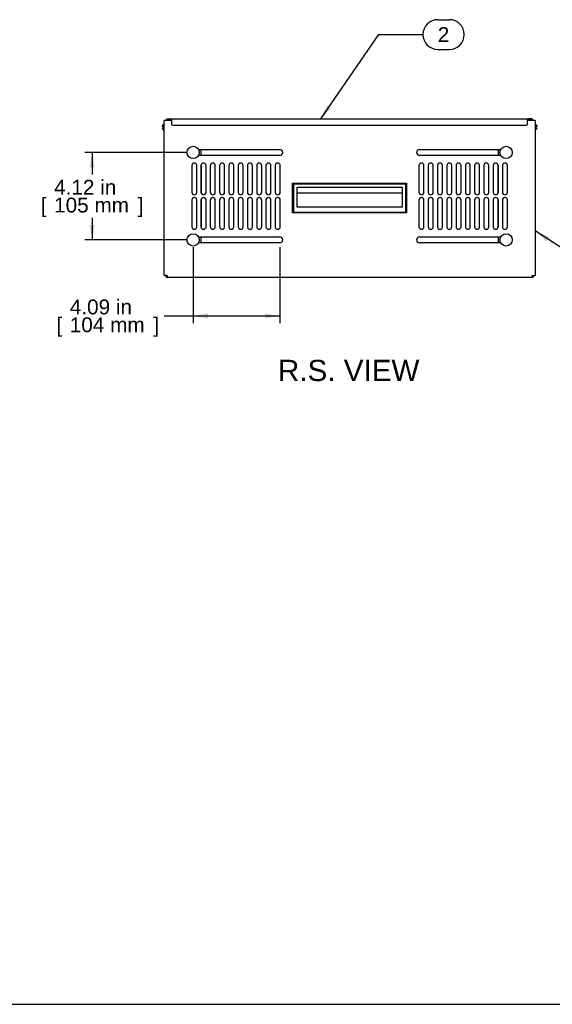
# Model space of a CAD drawing. Header units: inches. Extents: x 0 to 100, y 0 to 75.
# Tile 7 of 18: x 50 to 75, y 0 to 46. Entities that reach past the tile are written whole.
import ezdxf
from ezdxf import colors
from ezdxf.entities.mleader import LeaderData, LeaderLine
from ezdxf.enums import TextEntityAlignment as Align
from ezdxf.math import Vec2, Vec3

# ---------------------------------------------------------------- set-up
doc = ezdxf.new("R2010")
doc.units = ezdxf.units.IN
doc.header["$MEASUREMENT"] = 0
for name, color, linetype in [('COM57176-13', 7, 'Continuous'), ('COM57177-1', 7, 'Continuous'), ('COM57179-3S', 7, 'Continuous'), ('Default', 7, 'Continuous'), ('HAN13044', 7, 'Continuous'), ('SCS19417', 7, 'Continuous'), ('SCS19496', 7, 'Continuous')]:
    doc.layers.add(name, color=color, linetype=linetype)
doc.styles.add('SEACAD_Arial', font='arial.ttf')
doc.dimstyles.new('WEB', dxfattribs={"dimtxt": 0.7, "dimasz": 0.7, "dimexe": 0.35, "dimexo": 0.35, "dimgap": 0.175, "dimtad": 0, "dimtih": 1, "dimtoh": 1, "dimzin": 4, "dimdsep": 46, "dimtxsty": 'SEACAD_Arial', "dimblk1": '_SE_FILLED', "dimblk2": '_SE_FILLED', "dimsah": 1, "dimcen": 0.35, "dimadec": 0, "dimazin": 0, "dimtfac": 0.8, "dimtdec": 0, "dimtofl": 0, "dimtmove": 0, "dimatfit": 3, "dimfxl": 1, "dimtolj": 1, "dimtzin": 4, "dimarcsym": 0})

# ---------------------------------------------------------------- blocks, each defined once
blk = doc.blocks.new('SEANNOT_GROUP1')
at = {"layer": 'Default', "linetype": 'Continuous'}
blk.add_hatch(color=7, dxfattribs=at).paths.add_polyline_path([(74.752, 36.183), (74.101, 36.465), (74.625, 35.987)])
at = {"layer": 'Default', "color": 7, "linetype": 'Continuous'}
for p, q in [((81.913, 33.925), (82.461, 33.925)), ((79.113, 33.225), (81.213, 33.225)), ((81.913, 32.525), (82.461, 32.525))]:
    blk.add_line(p, q, dxfattribs=at)
blk.add_lwpolyline([(79.113, 33.225), (74.101, 36.465)], dxfattribs=at)
for centre, start, end in [((81.913, 33.225), 90, 270), ((82.461, 33.225), 270, 90)]:
    blk.add_arc(centre, 0.7, start, end, dxfattribs=at)
at = {"layer": 'Default', "color": 7, "linetype": 'Continuous', "style": 'SEACAD_Arial'}
blk.add_text('1', height=0.7, dxfattribs=at).set_placement((81.913, 33.575), align=Align.TOP_LEFT)
blk = doc.blocks.new('SEANNOT_GROUP2')
at = {"layer": 'Default', "linetype": 'Continuous'}
blk.add_hatch(color=7, dxfattribs=at).paths.add_polyline_path([(64.284, 42.388), (63.985, 41.745), (64.477, 42.256)])
at = {"layer": 'Default', "color": 7, "linetype": 'Continuous'}
for p, q in [((69.511, 46.425), (70.059, 46.425)), ((66.711, 45.725), (68.811, 45.725)), ((69.511, 45.025), (70.059, 45.025))]:
    blk.add_line(p, q, dxfattribs=at)
blk.add_lwpolyline([(66.711, 45.725), (63.985, 41.745)], dxfattribs=at)
for centre, start, end in [((69.511, 45.725), 90, 270), ((70.059, 45.725), 270, 90)]:
    blk.add_arc(centre, 0.7, start, end, dxfattribs=at)
at = {"layer": 'Default', "color": 7, "linetype": 'Continuous', "style": 'SEACAD_Arial'}
blk.add_text('2', height=0.7, dxfattribs=at).set_placement((69.511, 46.075), align=Align.TOP_LEFT)
blk = doc.blocks.new('SE6')
at = {"layer": 'COM57176-13', "color": 7, "linetype": 'Continuous'}
for p, q in [((56.601, 34.359), (56.601, 41.673)), ((56.687, 41.673), (56.601, 41.673)), ((56.952, 41.673), (56.687, 41.673)), ((74.015, 41.673), (73.751, 41.673)), ((74.101, 41.673), (74.015, 41.673)), ((74.101, 41.673), (74.101, 34.359)), ((58.223, 40.307), (62.054, 40.307)), ((62.054, 40.026), (58.223, 40.026)), ((68.648, 40.307), (72.479, 40.307)), ((72.479, 40.026), (68.648, 40.026)), ((57.905, 39.549), (57.905, 38.284)), ((58.14, 38.284), (58.14, 39.549)), ((58.343, 39.549), (58.343, 38.284)), ((58.578, 38.284), (58.578, 39.549)), ((58.78, 39.549), (58.78, 38.284)), ((59.015, 38.284), (59.015, 39.549)), ((59.218, 39.549), (59.218, 38.284)), ((59.453, 38.284), (59.453, 39.549)), ((59.655, 39.549), (59.655, 38.284)), ((59.89, 38.284), (59.89, 39.549)), ((60.093, 39.549), (60.093, 38.284)), ((60.328, 38.284), (60.328, 39.549)), ((60.53, 39.549), (60.53, 38.284)), ((60.765, 38.284), (60.765, 39.549)), ((60.968, 39.549), (60.968, 38.284)), ((61.203, 38.284), (61.203, 39.549)), ((61.405, 39.549), (61.405, 38.284)), ((61.64, 38.284), (61.64, 39.549)), ((61.843, 39.549), (61.843, 38.284)), ((62.078, 38.284), (62.078, 39.549)), ((68.624, 39.549), (68.624, 38.284)), ((68.859, 38.284), (68.859, 39.549)), ((69.062, 39.549), (69.062, 38.284)), ((69.297, 38.284), (69.297, 39.549)), ((69.499, 39.549), (69.499, 38.284)), ((69.734, 38.284), (69.734, 39.549)), ((69.937, 39.549), (69.937, 38.284)), ((70.172, 38.284), (70.172, 39.549)), ((70.374, 39.549), (70.374, 38.284)), ((70.609, 38.284), (70.609, 39.549)), ((70.812, 39.549), (70.812, 38.284)), ((71.047, 38.284), (71.047, 39.549)), ((71.249, 39.549), (71.249, 38.284)), ((71.484, 38.284), (71.484, 39.549)), ((71.687, 39.549), (71.687, 38.284)), ((71.922, 38.284), (71.922, 39.549)), ((72.124, 39.549), (72.124, 38.284)), ((72.359, 38.284), (72.359, 39.549)), ((72.562, 39.549), (72.562, 38.284)), ((72.797, 38.284), (72.797, 39.549)), ((57.905, 37.924), (57.905, 36.659)), ((58.14, 36.659), (58.14, 37.924)), ((58.343, 37.924), (58.343, 36.659)), ((58.578, 36.659), (58.578, 37.924)), ((58.78, 37.924), (58.78, 36.659)), ((59.015, 36.659), (59.015, 37.924)), ((59.218, 37.924), (59.218, 36.659)), ((59.453, 36.659), (59.453, 37.924)), ((59.655, 37.924), (59.655, 36.659)), ((59.89, 36.659), (59.89, 37.924)), ((60.093, 37.924), (60.093, 36.659)), ((60.328, 36.659), (60.328, 37.924)), ((60.53, 37.924), (60.53, 36.659)), ((60.765, 36.659), (60.765, 37.924)), ((60.968, 37.924), (60.968, 36.659)), ((61.203, 36.659), (61.203, 37.924)), ((61.405, 37.924), (61.405, 36.659)), ((61.64, 36.659), (61.64, 37.924)), ((61.843, 37.924), (61.843, 36.659)), ((62.078, 36.659), (62.078, 37.924)), ((68.624, 37.924), (68.624, 36.659)), ((68.859, 36.659), (68.859, 37.924)), ((69.062, 37.924), (69.062, 36.659)), ((69.297, 36.659), (69.297, 37.924)), ((69.499, 37.924), (69.499, 36.659)), ((69.734, 36.659), (69.734, 37.924)), ((69.937, 37.924), (69.937, 36.659)), ((70.172, 36.659), (70.172, 37.924)), ((70.374, 37.924), (70.374, 36.659)), ((70.609, 36.659), (70.609, 37.924)), ((70.812, 37.924), (70.812, 36.659)), ((71.047, 36.659), (71.047, 37.924)), ((71.249, 37.924), (71.249, 36.659)), ((71.484, 36.659), (71.484, 37.924)), ((71.687, 37.924), (71.687, 36.659)), ((71.922, 36.659), (71.922, 37.924)), ((72.124, 37.924), (72.124, 36.659)), ((72.359, 36.659), (72.359, 37.924)), ((72.562, 37.924), (72.562, 36.659)), ((72.797, 36.659), (72.797, 37.924)), ((58.223, 36.182), (62.054, 36.182)), ((62.054, 35.901), (58.223, 35.901)), ((68.648, 36.182), (72.479, 36.182)), ((72.479, 35.901), (68.648, 35.901)), ((56.687, 34.359), (56.601, 34.359)), ((56.745, 34.359), (56.687, 34.359)), ((56.745, 34.359), (56.745, 34.273)), ((73.957, 34.273), (73.957, 34.359)), ((73.957, 34.359), (74.015, 34.359)), ((74.015, 34.359), (74.101, 34.359)), ((73.957, 34.273), (56.745, 34.273))]:
    blk.add_line(p, q, dxfattribs=at)
for centre, radius, start, end in [((62.054, 40.167), 0.14, 270, 90), ((68.648, 40.167), 0.14, 90, 270), ((58.023, 39.549), 0.117, 0, 180), ((58.46, 39.549), 0.117, 0, 180), ((58.898, 39.549), 0.117, 0, 180), ((59.335, 39.549), 0.117, 0, 180), ((59.773, 39.549), 0.117, 0, 180), ((60.21, 39.549), 0.117, 0, 180), ((60.648, 39.549), 0.117, 0, 180), ((61.085, 39.549), 0.117, 0, 180), ((61.523, 39.549), 0.117, 0, 180), ((61.96, 39.549), 0.117, 0, 180), ((68.742, 39.549), 0.117, 0, 180), ((69.179, 39.549), 0.117, 0, 180), ((69.617, 39.549), 0.117, 0, 180), ((70.054, 39.549), 0.117, 0, 180), ((70.492, 39.549), 0.117, 0, 180), ((70.929, 39.549), 0.117, 0, 180), ((71.367, 39.549), 0.117, 0, 180), ((71.804, 39.549), 0.117, 0, 180), ((72.242, 39.549), 0.117, 0, 180), ((72.679, 39.549), 0.117, 0, 180), ((58.023, 38.284), 0.117, 180, 0), ((58.46, 38.284), 0.117, 180, 0), ((58.898, 38.284), 0.117, 180, 0), ((59.335, 38.284), 0.117, 180, 0), ((59.773, 38.284), 0.117, 180, 0), ((60.21, 38.284), 0.117, 180, 0), ((60.648, 38.284), 0.117, 180, 0), ((61.085, 38.284), 0.117, 180, 360), ((61.523, 38.284), 0.117, 180, 360), ((61.96, 38.284), 0.117, 180, 360), ((68.742, 38.284), 0.117, 180, 0), ((69.179, 38.284), 0.117, 180, 0), ((69.617, 38.284), 0.117, 180, 0), ((70.054, 38.284), 0.117, 180, 0), ((70.492, 38.284), 0.117, 180, 0), ((70.929, 38.284), 0.117, 180, 0), ((71.367, 38.284), 0.117, 180, 0), ((71.804, 38.284), 0.117, 180, 0), ((72.242, 38.284), 0.117, 180, 0), ((72.679, 38.284), 0.117, 180, 0), ((58.023, 37.924), 0.117, 0, 180), ((58.46, 37.924), 0.117, 0, 180), ((58.898, 37.924), 0.117, 0, 180), ((59.335, 37.924), 0.117, 0, 180), ((59.773, 37.924), 0.117, 0, 180), ((60.21, 37.924), 0.117, 0, 180), ((60.648, 37.924), 0.117, 0, 180), ((61.085, 37.924), 0.117, 0, 180), ((61.523, 37.924), 0.117, 0, 180), ((61.96, 37.924), 0.117, 0, 180), ((68.742, 37.924), 0.117, 0, 180), ((69.179, 37.924), 0.117, 0, 180), ((69.617, 37.924), 0.117, 0, 180), ((70.054, 37.924), 0.117, 0, 180), ((70.492, 37.924), 0.117, 0, 180), ((70.929, 37.924), 0.117, 0, 180), ((71.367, 37.924), 0.117, 0, 180), ((71.804, 37.924), 0.117, 0, 180), ((72.242, 37.924), 0.117, 0, 180), ((72.679, 37.924), 0.117, 0, 180), ((58.023, 36.659), 0.117, 180, 0), ((58.46, 36.659), 0.117, 180, 0), ((58.898, 36.659), 0.117, 180, 0), ((59.335, 36.659), 0.117, 180, 0), ((59.773, 36.659), 0.117, 180, 0), ((60.21, 36.659), 0.117, 180, 0), ((60.648, 36.659), 0.117, 180, 0), ((61.085, 36.659), 0.117, 180, 0), ((61.523, 36.659), 0.117, 180, 0), ((61.96, 36.659), 0.117, 180, 0), ((68.742, 36.659), 0.117, 180, 0), ((69.179, 36.659), 0.117, 180, 0), ((69.617, 36.659), 0.117, 180, 0), ((70.054, 36.659), 0.117, 180, 0), ((70.492, 36.659), 0.117, 180, 0), ((70.929, 36.659), 0.117, 180, 0), ((71.367, 36.659), 0.117, 180, 0), ((71.804, 36.659), 0.117, 180, 0), ((72.242, 36.659), 0.117, 180, 0), ((72.679, 36.659), 0.117, 180, 0), ((62.054, 36.042), 0.14, 270, 90), ((68.648, 36.042), 0.141, 90, 270), ((56.745, 34.359), 0.086, 180, 270), ((56.745, 34.359), 0.029, 180, 270), ((73.957, 34.359), 0.086, 270, 0), ((73.957, 34.359), 0.029, 270, 0)]:
    blk.add_arc(centre, radius, start, end, dxfattribs=at)
at = {"layer": 'COM57177-1', "color": 7, "linetype": 'Continuous'}
for p, q in [((56.772, 41.745), (56.905, 41.745)), ((56.772, 41.688), (56.905, 41.688)), ((56.905, 41.745), (56.952, 41.745)), ((56.952, 41.688), (56.905, 41.688)), ((56.952, 41.745), (73.751, 41.745)), ((56.952, 41.745), (56.952, 41.659)), ((56.952, 41.659), (56.952, 41.507)), ((57.014, 41.445), (73.688, 41.445)), ((73.751, 41.659), (73.751, 41.745)), ((73.751, 41.745), (73.797, 41.745)), ((73.797, 41.688), (73.751, 41.688)), ((73.751, 41.507), (73.751, 41.659)), ((73.931, 41.745), (73.797, 41.745)), ((73.931, 41.688), (73.797, 41.688))]:
    blk.add_line(p, q, dxfattribs=at)
for centre, radius, start, end in [((56.772, 41.659), 0.086, 90, 170.6311), ((56.772, 41.659), 0.029, 90, 151.1343), ((57.014, 41.507), 0.0625, 180, 270), ((73.688, 41.507), 0.0625, 270, 0), ((73.931, 41.659), 0.086, 9.3689, 90), ((73.931, 41.659), 0.029, 28.8657, 90)]:
    blk.add_arc(centre, radius, start, end, dxfattribs=at)
at = {"layer": 'COM57179-3S', "color": 7, "linetype": 'Continuous'}
for p, q in [((58.344, 40.026), (58.344, 40.307)), ((72.358, 40.307), (72.358, 40.026)), ((58.344, 38.267), (58.344, 39.566)), ((72.358, 39.566), (72.358, 38.267)), ((58.344, 36.642), (58.344, 37.941)), ((72.358, 37.941), (72.358, 36.642)), ((58.344, 35.901), (58.344, 36.182)), ((72.358, 36.182), (72.358, 35.901))]:
    blk.add_line(p, q, dxfattribs=at)
at = {"layer": 'HAN13044', "color": 7, "linetype": 'Continuous'}
for p, q in [((62.664, 37.317), (62.664, 38.715)), ((62.664, 38.715), (68.039, 38.715)), ((62.702, 38.677), (62.664, 38.715)), ((68, 38.677), (62.702, 38.677)), ((62.702, 38.677), (62.702, 37.355)), ((62.871, 37.593), (62.871, 38.533)), ((62.871, 38.533), (67.831, 38.533)), ((67.831, 38.533), (67.831, 37.593)), ((68, 38.677), (68.039, 38.715)), ((68, 37.355), (68, 38.677)), ((68.039, 38.715), (68.039, 37.317)), ((62.871, 38.267), (67.831, 38.267)), ((62.664, 37.317), (62.702, 37.355)), ((68.039, 37.317), (62.664, 37.317)), ((62.702, 37.355), (68, 37.355)), ((67.831, 37.593), (62.871, 37.593)), ((68.039, 37.317), (68, 37.355))]:
    blk.add_line(p, q, dxfattribs=at)
at = {"layer": 'SCS19417', "color": 7, "linetype": 'Continuous'}
for p, q in [((56.557, 41.387), (56.516, 41.387)), ((56.516, 41.333), (56.557, 41.333)), ((56.534, 41.448), (56.533, 41.448)), ((56.566, 41.387), (56.557, 41.387)), ((56.557, 41.333), (56.566, 41.333)), ((56.593, 41.485), (56.566, 41.485)), ((56.566, 41.333), (56.566, 41.387)), ((56.566, 41.387), (56.566, 41.387)), ((56.566, 41.333), (56.566, 41.333)), ((74.136, 41.485), (74.109, 41.485)), ((74.136, 41.387), (74.136, 41.387)), ((74.136, 41.333), (74.136, 41.387)), ((74.145, 41.387), (74.136, 41.387)), ((74.136, 41.333), (74.136, 41.333)), ((74.136, 41.333), (74.145, 41.333)), ((74.186, 41.387), (74.145, 41.387)), ((74.145, 41.333), (74.186, 41.333)), ((74.168, 41.448), (74.169, 41.448)), ((56.534, 41.273), (56.533, 41.273)), ((56.566, 41.235), (56.593, 41.235)), ((74.109, 41.235), (74.136, 41.235)), ((74.168, 41.273), (74.169, 41.273))]:
    blk.add_line(p, q, dxfattribs=at)
for centre, radius, start, end in [((56.665, 41.377), 0.15, 135.8673, 151.9428), ((56.566, 41.473), 0.012, 90, 135.8673), ((56.593, 41.477), 0.008, 0, 90), ((74.109, 41.477), 0.008, 90, 180), ((74.136, 41.473), 0.012, 44.1327, 90), ((74.037, 41.377), 0.15, 28.0462, 44.1327), ((56.665, 41.343), 0.15, 208.0462, 224.1327), ((56.566, 41.247), 0.012, 224.1327, 270), ((56.593, 41.243), 0.008, 270, 0), ((74.109, 41.243), 0.008, 180, 270), ((74.136, 41.247), 0.012, 270, 315.8673), ((74.037, 41.343), 0.15, 315.8673, 331.9428)]:
    blk.add_arc(centre, radius, start, end, dxfattribs=at)
for points in [[(56.516, 41.387), (56.517, 41.398), (56.519, 41.408), (56.525, 41.429), (56.529, 41.439), (56.534, 41.448)], [(56.534, 41.273), (56.529, 41.282), (56.525, 41.292), (56.519, 41.313), (56.517, 41.323), (56.516, 41.333)], [(74.168, 41.448), (74.173, 41.439), (74.177, 41.429), (74.183, 41.408), (74.185, 41.398), (74.186, 41.387)], [(74.186, 41.333), (74.185, 41.323), (74.183, 41.312), (74.177, 41.292), (74.173, 41.282), (74.168, 41.273)]]:
    blk.add_open_spline(points, degree=3, knots=[0, 0, 0, 0, 0.5, 0.5, 1, 1, 1, 1], dxfattribs=at)
at = {"layer": 'SCS19496', "color": 7, "linetype": 'Continuous'}
for centre in [(57.969, 40.167), (72.733, 40.167), (57.969, 36.042), (72.733, 36.042)]:
    blk.add_circle(centre, 0.29, dxfattribs=at)
blk = doc.blocks.new('DMBLK3')
at = {"layer": 'Default', "linetype": 'Continuous', "transparency": 16777216}
for points in [[(53.088, 39.467), (53.322, 39.467), (53.205, 40.167)], [(53.088, 36.742), (53.205, 36.042), (53.322, 36.742)]]:
    blk.add_hatch(color=7, dxfattribs=at).paths.add_polyline_path(points)
at = {"layer": 'Default', "color": 7, "linetype": 'Continuous', "transparency": 16777216}
for p, q in [((57.619, 40.167), (52.855, 40.167)), ((53.205, 40.167), (53.205, 39.119)), ((53.205, 37.089), (53.205, 36.042)), ((57.619, 36.042), (52.855, 36.042))]:
    blk.add_line(p, q, dxfattribs=at)
at = {"layer": 'Default', "color": 7, "linetype": 'Continuous', "transparency": 16777216, "style": 'SEACAD_Arial'}
for s, p in [('4.12 in', (51.409, 38.874)), ('[', (50.785, 38.034)), (']', (55.351, 38.034)), ('105 mm', (51.409, 38.034))]:
    blk.add_text(s, height=0.7, dxfattribs=at).set_placement(p, align=Align.TOP_LEFT)
blk = doc.blocks.new('_SE_FILLED')
at = {"color": 0}
blk.add_line((0, 0), (-1, 0), dxfattribs=at)
blk.add_solid([(0, 0), (-1, -0.1665), (-1, 0.1665), (0, 0)], dxfattribs=at)
blk = doc.blocks.new('DMBLK18')
at = {"layer": 'Default', "linetype": 'Continuous', "transparency": 16777216}
for points in [[(58.669, 32.345), (58.669, 32.578), (57.969, 32.461)], [(61.354, 32.345), (62.054, 32.461), (61.354, 32.578)]]:
    blk.add_hatch(color=7, dxfattribs=at).paths.add_polyline_path(points)
at = {"layer": 'Default', "color": 7, "linetype": 'Continuous', "transparency": 16777216}
for p, q in [((57.969, 35.692), (57.969, 32.111)), ((62.054, 35.692), (62.054, 32.111)), ((56.609, 32.461), (62.054, 32.461))]:
    blk.add_line(p, q, dxfattribs=at)
at = {"layer": 'Default', "color": 7, "linetype": 'Continuous', "transparency": 16777216, "style": 'SEACAD_Arial'}
for s, p in [('4.09 in', (52.149, 33.231)), ('[', (51.525, 32.391)), ('104 mm', (52.149, 32.391)), (']', (56.09, 32.391))]:
    blk.add_text(s, height=0.7, dxfattribs=at).set_placement(p, align=Align.TOP_LEFT)
blk = doc.blocks.new('_DOT')
at = {"color": 0}
blk.add_line((0, 0), (-1, 0), dxfattribs=at)
at = {"color": 0, "const_width": 0.333}
blk.add_lwpolyline([(-0.1665, 0, 1), (0.1665, 0, 1)], format="xyb", close=True, dxfattribs=at)
blk = doc.blocks.new('Block222')
at = {"layer": 'Default', "color": 7, "linetype": 'Continuous'}
ml = blk.add_multileader_mtext('Standard', dxfattribs=at)
ml.set_content('{\\pxsm0.9;\\fArial|b1||i0||c0|p34;\\W1.;SDC243U17BK\\P}', color=7)
ml.set_leader_properties()
ml.set_arrow_properties(name='DOT')
ml.build(insert=Vec2(0, 0))
ml.multileader.update_dxf_attribs({"leader_type": 0, "dogleg_length": 0, "arrow_head_size": 2.25})
ctx = ml.context
ctx.base_point, ctx.char_height, ctx.arrow_head_size, ctx.landing_gap_size = Vec3(151.27, -85.88), 2.25, 2.25, 0.787
ctx.text_align_type = 1
notes = []
notes.append((ctx, [(0, (0, 0, 0), (0, 0), (1, 0), 1, [])]))
ctx.mtext.insert, ctx.mtext.alignment = Vec3(162.38, -84.73), 2
for ctx, leaders in notes:
    for number, flags, end, landing, length, lines in leaders:
        leader = LeaderData()
        leader.index, (leader.has_last_leader_line, leader.has_dogleg_vector, leader.attachment_direction) = number, flags
        leader.last_leader_point, leader.dogleg_vector, leader.dogleg_length = Vec3(end), Vec3(landing), length
        for number, points, colour, breaks in lines:
            line = LeaderLine()
            line.index, line.vertices, line.color, line.breaks = number, Vec3.list(points), colors.encode_raw_color(colour), breaks
            leader.lines.append(line)
        ctx.leaders.append(leader)

msp = doc.modelspace()

# ---------------------------------------------------------------- linework, layer by layer
at = {"layer": 'Default', "color": 7, "linetype": 'Continuous'}
msp.add_line((0, 0), (99.938, 0), dxfattribs=at)

# ---------------------------------------------------------------- block references
at = {"layer": 'Default'}
for name in ['SEANNOT_GROUP2', 'SE6', 'SEANNOT_GROUP1']:
    msp.add_blockref(name, (0, 0), dxfattribs=at)
at = {"layer": 'Default', "color": 7, "xscale": 0.38, "yscale": 0.38, "zscale": 0.38}
msp.add_blockref('Block222', (33.641, 33.505), dxfattribs=at)

# ---------------------------------------------------------------- texts
at = {"layer": 'Default', "color": 7, "linetype": 'Continuous', "style": 'SEACAD_Arial'}
msp.add_text('R.S. VIEW', height=1, dxfattribs=at).set_placement((61.971, 30.387), align=Align.TOP_LEFT)

# ---------------------------------------------------------------- dimensions: what is measured, and where the dimension line sits
at = {"layer": 'Default', "color": 7, "linetype": 'Continuous'}
for base, p1, p2, angle, picture, middle in [((53.204932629, 40.166637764), (57.969008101, 40.166637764), (57.969008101, 36.041637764), 270, 'DMBLK3', (53.204932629, 38.10413783)), ((57.969, 32.4613), (57.969, 36.0416), (62.0543, 36.0416), 0, 'DMBLK18', (56.6093, 32.4613))]:
    dim = msp.add_linear_dim(base=base, p1=p1, p2=p2, angle=angle, text='\\A1;<>', dimstyle='WEB', override={"dimpost": '\\X'}, dxfattribs=at)
    dim.commit()
    dim.dimension.update_dxf_attribs({"geometry": picture, "text_midpoint": middle, "dimtype": 161})

doc.saveas('drawing.dxf')
